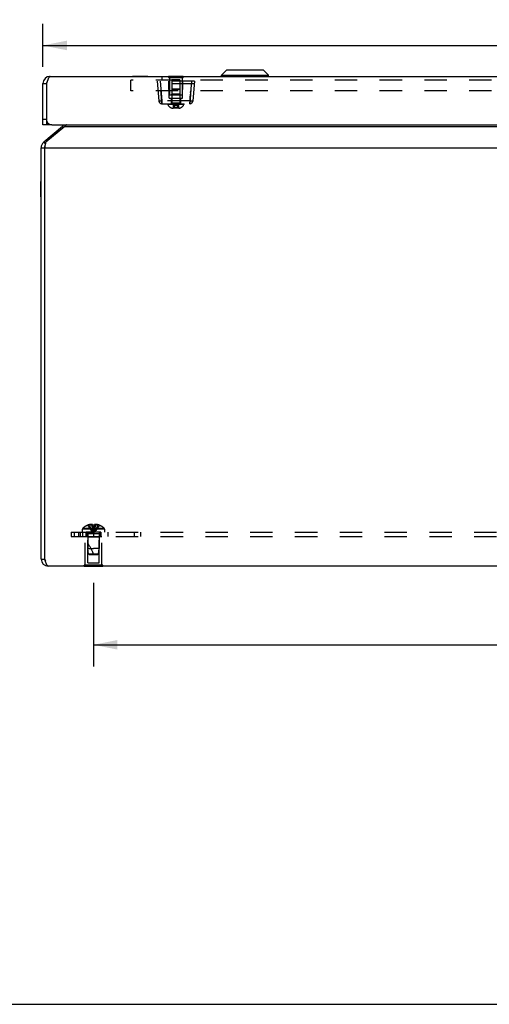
# Model space of a CAD drawing. Header units: inches. Extents: x 0 to 68, y 0 to 44.
# Tile 1 of 9: x 14.7 to 22.6, y 0 to 16.5. Entities that reach past the tile are written whole.
import ezdxf

# ---------------------------------------------------------------- set-up
doc = ezdxf.new("R2010")
doc.units = ezdxf.units.IN
doc.header["$LTSCALE"] = 3.74
doc.header["$MEASUREMENT"] = 0
doc.linetypes.add('HIDDEN', pattern=[0.2, 0.1, -0.1])
doc.layers.get('0').update_dxf_attribs({"linetype": 'CONTINUOUS'})
for name, color, linetype in [('02___PRT_ALL_AXES', 7, 'CONTINUOUS'), ('06___PRT_ALL_SURFS', 7, 'CONTINUOUS'), ('DEFAULT_2', 8, 'HIDDEN'), ('DIMENSIONS', 7, 'CONTINUOUS')]:
    doc.layers.add(name, color=color, linetype=linetype)
doc.styles.get("Standard").update_dxf_attribs({"font": 'arial.ttf'})
doc.dimstyles.new('DIMSTYLE_1', dxfattribs={"dimtxt": 0.3, "dimasz": 0.4, "dimexe": 0.09, "dimexo": 0.07, "dimgap": 0.0375, "dimtad": 0, "dimtih": 1, "dimtoh": 1, "dimzin": 4, "dimdsep": 46, "dimtxsty": 'Standard', "dimblk": '_FILLED', "dimblk1": '_FILLED', "dimblk2": '_FILLED', "dimcen": 0.09, "dimazin": 1, "dimtfac": 1, "dimtofl": 0, "dimtmove": 0, "dimatfit": 3, "dimldrblk": '_FILLED', "dimfxl": 0, "dimtolj": 1, "dimtzin": 4, "dimarcsym": 0})

# ---------------------------------------------------------------- blocks, each defined once
blk = doc.blocks.new('_FILLED')
at = {"color": 0, "linetype": 'ByBlock'}
blk.add_solid([(0, 0), (-1, 0.2), (-1, -0.2)], dxfattribs=at)
blk = doc.blocks.new('*D10')
at = {"layer": 'DIMENSIONS', "color": 2, "linetype": 'Continuous'}
for p, q in [((15.963, 7.041), (15.963, 5.648)), ((32.213, 7.041), (32.213, 5.648)), ((15.963, 6.008), (23.414, 6.008)), ((32.213, 6.008), (24.763, 6.008))]:
    blk.add_line(p, q, dxfattribs=at)
at = {"layer": 'DIMENSIONS', "color": 2, "linetype": 'Continuous', "xscale": 0.4, "yscale": 0.4, "zscale": 0.4, "rotation": 180}
blk.add_blockref('_FILLED', (15.963, 6.008), dxfattribs=at)
at = {"layer": 'DIMENSIONS', "color": 2, "linetype": 'Continuous', "xscale": 0.4, "yscale": 0.4, "zscale": 0.4}
blk.add_blockref('_FILLED', (32.213, 6.008), dxfattribs=at)
at = {"layer": 'DIMENSIONS', "color": 2, "linetype": 'Continuous', "insert": (24.088, 6.158), "char_height": 0.3, "width": 1.04833, "attachment_point": 2, "line_spacing_factor": 0.9}
blk.add_mtext('16.25', dxfattribs=at)
blk = doc.blocks.new('*D18')
at = {"layer": 'DIMENSIONS', "color": 2, "linetype": 'Continuous'}
for p, q in [((15.118, 15.667), (15.118, 16.384)), ((33.058, 15.667), (33.058, 16.384)), ((15.118, 16.024), (22.728, 16.024)), ((33.058, 16.024), (25.448, 16.024))]:
    blk.add_line(p, q, dxfattribs=at)
at = {"layer": 'DIMENSIONS', "color": 2, "linetype": 'Continuous', "xscale": 0.4, "yscale": 0.4, "zscale": 0.4, "rotation": 180}
blk.add_blockref('_FILLED', (15.118, 16.024), dxfattribs=at)
at = {"layer": 'DIMENSIONS', "color": 2, "linetype": 'Continuous', "xscale": 0.4, "yscale": 0.4, "zscale": 0.4}
blk.add_blockref('_FILLED', (33.058, 16.024), dxfattribs=at)
at = {"layer": 'DIMENSIONS', "color": 2, "linetype": 'Continuous', "insert": (24.088, 16.174), "char_height": 0.3, "width": 2.42007, "attachment_point": 2, "line_spacing_factor": 0.9}
blk.add_mtext('17.94 DOOR', dxfattribs=at)

msp = doc.modelspace()

# ---------------------------------------------------------------- linework, layer by layer
at = {"color": 3, "linetype": 'Continuous'}
for p, q in [((15.2384, 15.5065), (32.9384, 15.5065)), ((15.1184, 14.6965), (15.1184, 15.3865)), ((15.1834, 14.7569), (15.1834, 15.4022)), ((15.4446, 14.6694), (15.1313, 14.4064)), ((15.4832, 14.6694), (15.1698, 14.4064)), ((15.2684, 14.6965), (32.9084, 14.6965)), ((15.4832, 14.6694), (32.6936, 14.6694)), ((15.0884, 7.4415), (15.0884, 14.3145)), ((15.1484, 7.4415), (15.1484, 14.3145)), ((15.1484, 14.3145), (33.0284, 14.3145)), ((32.9684, 7.3215), (15.2084, 7.3215))]:
    msp.add_line(p, q, dxfattribs=at)
at = {"color": 7, "linetype": 'Continuous'}
for p, q in [((16.6134, 15.5105), (16.6134, 15.5065)), ((16.6134, 15.5105), (16.8694, 15.5105)), ((16.8694, 15.5105), (16.8694, 15.5065)), ((18.0993, 15.5283), (18.1825, 15.6114)), ((18.0993, 15.5096), (18.0993, 15.5283)), ((18.0993, 15.5283), (18.8874, 15.5283)), ((18.8874, 15.5096), (18.0993, 15.5096)), ((18.8043, 15.6114), (18.1825, 15.6114)), ((18.7993, 15.6135), (18.1875, 15.6135)), ((18.8874, 15.5283), (18.8043, 15.6114)), ((18.8874, 15.5096), (18.8874, 15.5283)), ((15.1184, 15.3865), (15.1784, 15.3865)), ((15.1784, 15.3865), (15.1784, 14.6965)), ((15.1784, 14.7865), (15.1184, 14.7865)), ((15.1784, 14.6965), (15.1184, 14.6965)), ((15.1834, 14.6965), (15.1834, 14.7569)), ((15.2684, 14.6965), (15.1834, 14.6965)), ((15.4446, 14.6694), (15.4605, 14.6504)), ((15.1313, 14.4064), (15.1605, 14.3715)), ((15.0884, 14.3145), (15.1484, 14.3145)), ((15.0844, 13.4925), (15.0844, 13.7485)), ((15.0844, 13.7485), (15.0884, 13.7485)), ((15.0844, 13.4925), (15.0884, 13.4925)), ((15.0884, 7.4415), (15.1484, 7.4415)), ((0, 0), (68, 0))]:
    msp.add_line(p, q, dxfattribs=at)
at = {"color": 3, "linetype": 'Continuous'}
for points in [[(15.2384, 15.5065), (15.2363, 15.5063), (15.2342, 15.5058), (15.232, 15.5049), (15.2299, 15.5036), (15.2278, 15.5019), (15.2257, 15.4999), (15.2236, 15.4976), (15.2215, 15.4949), (15.2193, 15.4919), (15.2172, 15.4886), (15.2151, 15.4849), (15.213, 15.481), (15.2109, 15.4767), (15.2088, 15.4722), (15.2067, 15.4674), (15.2045, 15.4624), (15.2024, 15.4571), (15.2003, 15.4517), (15.1982, 15.446), (15.1961, 15.4401), (15.194, 15.4341), (15.1918, 15.4279), (15.1897, 15.4216)], [(15.1897, 15.4216), (15.1876, 15.4152), (15.1855, 15.4087), (15.1834, 15.4022)], [(15.5104, 14.6965), (15.5089, 14.6948), (15.5046, 14.69), (15.5003, 14.6853), (15.496, 14.6809), (15.4918, 14.6768), (15.4875, 14.6729), (15.4832, 14.6694)], [(15.1484, 14.3145), (15.1514, 14.3294), (15.153, 14.3368), (15.1545, 14.3441), (15.156, 14.3513), (15.1576, 14.3583), (15.1591, 14.3652), (15.1606, 14.3719), (15.1622, 14.3783), (15.1637, 14.3845), (15.1652, 14.3905), (15.1668, 14.3961), (15.1683, 14.4014), (15.1698, 14.4064)], [(15.2084, 7.3215), (15.2059, 7.3217), (15.2034, 7.3225), (15.2009, 7.3238), (15.1984, 7.3255), (15.1959, 7.3278), (15.1934, 7.3306), (15.1909, 7.3339), (15.1884, 7.3375), (15.1859, 7.3417), (15.1834, 7.3462), (15.1809, 7.3512), (15.1784, 7.3566), (15.1759, 7.3624), (15.1734, 7.3684), (15.1709, 7.3748), (15.1684, 7.3815), (15.1659, 7.3883), (15.1634, 7.3955), (15.1609, 7.4028), (15.1584, 7.4104), (15.1559, 7.4181), (15.1534, 7.4259), (15.1509, 7.4337), (15.1484, 7.4415)]]:
    msp.add_lwpolyline(points, dxfattribs=at)
for centre, radius, start, end in [((15.2384, 15.3865), 0.12, 90, 180), ((15.2684, 14.7865), 0.09, 199.18814, 270), ((15.406, 14.7153), 0.06, 310, 341.70745), ((15.2084, 14.3145), 0.12, 130, 180), ((15.2084, 7.4415), 0.12, 180, 270)]:
    msp.add_arc(centre, radius, start, end, dxfattribs=at)
at = {"color": 7, "linetype": 'Continuous'}
for centre, radius, start, end in [((18.1024, 15.5096), 0.00305, 180, 270.00002), ((18.1875, 15.6064), 0.0071, 89.99998, 134.99999), ((18.7993, 15.6064), 0.0071, 45.00001, 90.00002), ((18.8844, 15.5096), 0.00305, 269.99998, 360), ((15.2384, 15.3865), 0.06, 144.22665, 180), ((15.2084, 14.3145), 0.06, 156.8969, 180), ((15.2084, 7.4415), 0.06, 180, 215.80143)]:
    msp.add_arc(centre, radius, start, end, dxfattribs=at)
at = {"layer": '02___PRT_ALL_AXES', "color": 8, "linetype": 'HIDDEN'}
for p, q in [((17.2324, 15.4895), (17.2324, 15.198)), ((17.4444, 15.4895), (17.4444, 15.198)), ((17.2324, 15.198), (17.4444, 15.198)), ((15.8234, 7.3385), (15.8234, 7.8175)), ((15.8234, 7.8175), (16.1034, 7.8175)), ((15.8384, 7.8175), (15.8384, 7.8925)), ((16.0884, 7.8925), (15.8384, 7.8925)), ((15.8544, 7.8175), (15.8544, 7.8925)), ((15.9634, 7.8925), (15.9634, 7.8175)), ((16.0724, 7.8175), (16.0724, 7.8925)), ((16.0884, 7.8175), (16.0884, 7.8925)), ((16.1034, 7.3385), (16.1034, 7.8175))]:
    msp.add_line(p, q, dxfattribs=at)
at = {"layer": '06___PRT_ALL_SURFS', "color": 7, "linetype": 'Continuous'}
for p, q in [((17.2134, 15.5105), (17.2134, 15.5065)), ((17.2134, 15.5105), (17.4634, 15.5105)), ((17.3384, 15.5105), (17.3384, 15.5065)), ((17.4634, 15.5105), (17.4634, 15.5065)), ((15.8074, 7.3175), (15.8074, 7.3215)), ((16.1194, 7.3175), (15.8074, 7.3175)), ((15.9634, 7.3175), (15.9634, 7.3215)), ((16.1194, 7.3175), (16.1194, 7.3215))]:
    msp.add_line(p, q, dxfattribs=at)
at = {"layer": '06___PRT_ALL_SURFS', "color": 8, "linetype": 'HIDDEN'}
for p, q in [((17.2134, 15.5065), (17.2134, 15.4895)), ((17.2134, 15.4895), (17.4634, 15.4895)), ((17.3384, 15.5065), (17.3384, 15.4895)), ((17.4634, 15.5065), (17.4634, 15.4895)), ((15.8074, 7.3215), (15.8074, 7.3385)), ((16.1194, 7.3385), (15.8074, 7.3385)), ((15.9634, 7.3215), (15.9634, 7.3385)), ((16.1194, 7.3215), (16.1194, 7.3385))]:
    msp.add_line(p, q, dxfattribs=at)
at = {"layer": 'DEFAULT_2', "color": 8, "linetype": 'HIDDEN'}
for p, q in [((17.104, 15.5015), (17.104, 15.4465)), ((31.0728, 15.5015), (17.104, 15.5015)), ((16.5884, 15.2655), (16.5884, 15.4465)), ((31.5884, 15.4465), (16.5884, 15.4465)), ((17.0259, 15.4255), (17.0547, 15.0962)), ((17.6509, 15.4255), (17.0259, 15.4255)), ((17.6472, 15.3835), (17.0296, 15.3835)), ((17.0757, 15.4255), (17.1045, 15.0962)), ((17.2259, 15.1445), (17.2234, 15.4255)), ((17.2694, 15.448), (17.2694, 15.0605)), ((17.4074, 15.448), (17.2694, 15.448)), ((17.4074, 15.448), (17.4074, 15.0605)), ((17.4509, 15.1445), (17.4533, 15.4255)), ((17.6011, 15.4255), (17.5723, 15.0962)), ((17.6509, 15.4255), (17.6221, 15.0962)), ((31.5884, 15.2655), (16.5884, 15.2655)), ((17.0977, 15.1547), (17.0941, 15.2092)), ((17.2259, 15.1445), (17.4509, 15.1445)), ((17.2694, 15.208), (17.2594, 15.198)), ((17.4174, 15.198), (17.2594, 15.198)), ((17.2604, 15.1445), (17.2604, 15.0505)), ((17.2832, 15.3005), (17.2694, 15.2867)), ((17.4074, 15.2867), (17.2694, 15.2867)), ((17.4074, 15.208), (17.2694, 15.208)), ((17.2832, 15.3005), (17.3936, 15.3005)), ((17.3936, 15.3005), (17.4074, 15.2867)), ((17.4074, 15.208), (17.4174, 15.198)), ((17.4164, 15.1445), (17.4164, 15.0505)), ((17.5845, 15.2374), (17.5864, 15.2655)), ((17.5864, 15.2655), (17.5846, 15.2383)), ((17.0547, 15.0962), (17.0552, 15.0956)), ((17.1006, 15.1091), (17.1045, 15.0505)), ((17.1045, 15.0505), (17.1027, 15.0774)), ((17.1045, 15.0962), (17.1045, 15.0505)), ((17.5723, 15.0962), (17.1045, 15.0962)), ((17.1045, 15.0505), (17.5723, 15.0505)), ((17.2074, 15.0505), (17.2074, 15.0355)), ((17.4694, 15.0355), (17.2074, 15.0355)), ((17.4074, 15.0605), (17.2694, 15.0605)), ((17.3898, 14.9775), (17.287, 14.9775)), ((17.2927, 15.0215), (17.2927, 14.9799)), ((17.3841, 15.0215), (17.2927, 15.0215)), ((17.3841, 14.9799), (17.2927, 14.9799)), ((17.3142, 14.9775), (17.3143, 14.9775)), ((17.3149, 14.9778), (17.315, 14.9779)), ((17.315, 14.9779), (17.315, 14.978)), ((17.3152, 14.9784), (17.3153, 14.9785)), ((17.3153, 14.9786), (17.3154, 14.9787)), ((17.3154, 14.9787), (17.3154, 14.9788)), ((17.3155, 14.9798), (17.3156, 14.9799)), ((17.3155, 14.9794), (17.3155, 14.9795)), ((17.3155, 14.9793), (17.3155, 14.9794)), ((17.3156, 15.0215), (17.3156, 14.9799)), ((17.3612, 15.0215), (17.3612, 14.9799)), ((17.3841, 15.0215), (17.3841, 14.9799)), ((17.4694, 15.0505), (17.4694, 15.0355)), ((17.5761, 15.1091), (17.5723, 15.0505)), ((17.5723, 15.0962), (17.5723, 15.0505)), ((17.5723, 15.0505), (17.5733, 15.0658)), ((17.5733, 15.0658), (17.575, 15.0919)), ((17.575, 15.0919), (17.5761, 15.1091)), ((15.7769, 7.8925), (15.7769, 7.939)), ((16.1499, 7.939), (15.7769, 7.939)), ((16.1437, 7.9535), (15.7831, 7.9535)), ((15.8639, 8.0058), (15.8641, 8.0054)), ((15.8651, 8.0058), (15.8641, 8.0054)), ((15.9479, 8.0058), (15.8651, 8.0058)), ((15.8949, 8.0058), (15.8949, 8.0159)), ((15.9285, 8.0058), (15.9285, 8.0208)), ((15.9479, 8.0058), (15.9479, 8.0159)), ((15.9479, 8.0058), (15.9501, 7.9833)), ((15.9479, 8.0058), (15.9479, 8.0054)), ((15.9479, 8.0054), (15.9505, 8.0055)), ((15.95, 7.9837), (15.9524, 7.9619)), ((15.9523, 7.9621), (15.9549, 7.941)), ((15.9548, 7.9411), (15.9575, 7.9207)), ((15.9608, 8.0058), (15.9634, 8.0058)), ((15.9634, 8.0058), (15.966, 8.0058)), ((15.9763, 8.0055), (15.9788, 8.0054)), ((15.9789, 8.0058), (15.9767, 7.9833)), ((15.9789, 8.0058), (15.9788, 8.0054)), ((15.9789, 8.0159), (15.9789, 8.0058)), ((16.0617, 8.0058), (15.9789, 8.0058)), ((15.9983, 8.0058), (15.9983, 8.0208)), ((16.0319, 8.0058), (16.0319, 8.0159)), ((16.0627, 8.0054), (16.0617, 8.0058)), ((16.0629, 8.0058), (16.0627, 8.0054)), ((16.1499, 7.8925), (16.1499, 7.939)), ((15.5884, 7.8925), (15.5884, 7.8175)), ((15.5884, 7.8925), (32.5884, 7.8925)), ((15.5884, 7.8175), (32.5884, 7.8175)), ((15.6401, 7.8925), (15.6401, 7.8175)), ((15.7134, 7.8925), (15.7134, 7.8175)), ((15.7424, 7.8925), (15.7424, 7.8175)), ((15.7824, 7.8175), (15.7824, 7.8925)), ((15.8684, 7.8075), (15.8584, 7.8175)), ((15.8684, 7.38), (15.8684, 7.8075)), ((16.0584, 7.8075), (15.8684, 7.8075)), ((15.8694, 7.8643), (15.8694, 7.6175)), ((16.0574, 7.8643), (15.8694, 7.8643)), ((15.9634, 7.8925), (15.9634, 7.8175)), ((16.0574, 7.8643), (16.0574, 7.6175)), ((16.0584, 7.8075), (16.0684, 7.8175)), ((16.0584, 7.38), (16.0584, 7.8075)), ((16.0884, 7.8925), (16.0884, 7.8175)), ((16.2053, 7.8925), (16.2053, 7.8175)), ((16.6449, 7.8925), (16.6449, 7.8175)), ((16.7462, 7.8925), (16.7462, 7.8175)), ((15.8784, 7.5274), (15.8694, 7.6175)), ((15.8694, 7.6175), (15.9634, 7.6175)), ((16.0574, 7.6175), (15.9634, 7.6175)), ((16.0484, 7.5274), (16.0574, 7.6175)), ((15.8894, 7.5175), (15.8784, 7.5274)), ((15.8784, 7.5274), (16.0484, 7.5274)), ((15.8894, 7.5175), (16.0374, 7.5175)), ((16.0374, 7.5175), (16.0484, 7.5274)), ((15.8684, 7.38), (16.0584, 7.38))]:
    msp.add_line(p, q, dxfattribs=at)
for points in [[(17.0904, 15.2655), (17.0922, 15.2383), (17.094, 15.2106)], [(17.0976, 15.156), (17.0923, 15.2374), (17.0904, 15.2655)], [(17.0976, 15.156), (17.0992, 15.1313), (17.1006, 15.1091)], [(17.1007, 15.1091), (17.0992, 15.1306), (17.0977, 15.1547)], [(17.5846, 15.2383), (17.581, 15.1828), (17.5792, 15.156), (17.5776, 15.1313), (17.5761, 15.1091)], [(17.5761, 15.1091), (17.5775, 15.1306), (17.5791, 15.1547), (17.5827, 15.2092)], [(17.0694, 15.0944), (17.0651, 15.0944), (17.0615, 15.0946), (17.0586, 15.0948), (17.0565, 15.0952), (17.0552, 15.0956)], [(17.1045, 15.0962), (17.098, 15.0956), (17.0917, 15.0952), (17.0855, 15.0948), (17.0797, 15.0946), (17.0743, 15.0944), (17.0694, 15.0944)], [(17.071, 15.064), (17.0758, 15.0603), (17.0888, 15.0538), (17.1025, 15.0513), (17.1045, 15.0513)], [(17.1027, 15.0774), (17.1018, 15.0919), (17.1007, 15.1091)], [(17.29, 14.9775), (17.2901, 14.9775), (17.2903, 14.9775), (17.2905, 14.9776), (17.2906, 14.9776), (17.2908, 14.9776), (17.2909, 14.9777), (17.2911, 14.9777), (17.2912, 14.9778), (17.2914, 14.9778), (17.2915, 14.9779), (17.2916, 14.978), (17.2918, 14.9781), (17.2919, 14.9782), (17.292, 14.9783), (17.2921, 14.9784), (17.2922, 14.9785), (17.2923, 14.9786), (17.2923, 14.9787), (17.2924, 14.9788), (17.2925, 14.9789), (17.2925, 14.979), (17.2926, 14.9792), (17.2926, 14.9793), (17.2927, 14.9794), (17.2927, 14.9795), (17.2927, 14.9796), (17.2927, 14.9798), (17.2927, 14.9799)], [(17.2927, 15.0215), (17.2953, 15.0225), (17.2978, 15.0234), (17.3003, 15.0242), (17.3029, 15.025), (17.3054, 15.0257), (17.3079, 15.0264), (17.3105, 15.027), (17.313, 15.0276), (17.3156, 15.0281), (17.3181, 15.0286), (17.3206, 15.029), (17.3232, 15.0293), (17.3257, 15.0296), (17.3282, 15.0299), (17.3308, 15.0301), (17.3333, 15.0302), (17.3358, 15.0303), (17.3384, 15.0303)], [(17.3142, 14.9775), (17.3143, 14.9775), (17.3143, 14.9775), (17.3144, 14.9776), (17.3145, 14.9776), (17.3146, 14.9776), (17.3147, 14.9777), (17.3147, 14.9777), (17.3148, 14.9778), (17.3149, 14.9778)], [(17.3143, 14.9775), (17.3144, 14.9776), (17.3145, 14.9776), (17.3146, 14.9776), (17.3147, 14.9777), (17.3147, 14.9777), (17.3148, 14.9778)], [(17.315, 14.978), (17.3151, 14.9781), (17.3151, 14.9782)], [(17.3151, 14.9782), (17.3152, 14.9783), (17.3152, 14.9784), (17.3153, 14.9785), (17.3153, 14.9786)], [(17.3154, 14.9789), (17.3155, 14.979), (17.3155, 14.9792), (17.3155, 14.9793)], [(17.3154, 14.9788), (17.3154, 14.9789), (17.3155, 14.979)], [(17.3155, 14.9795), (17.3155, 14.9796), (17.3155, 14.9798)], [(17.3156, 15.0215), (17.3168, 15.0225), (17.3181, 15.0234), (17.3194, 15.0242), (17.3206, 15.025), (17.3219, 15.0257), (17.3232, 15.0264), (17.3244, 15.027), (17.3257, 15.0276), (17.327, 15.0281), (17.3282, 15.0286), (17.3295, 15.029), (17.3308, 15.0293), (17.332, 15.0296), (17.3333, 15.0299), (17.3346, 15.0301), (17.3358, 15.0302), (17.3371, 15.0303), (17.3384, 15.0303)], [(17.3612, 15.0215), (17.36, 15.0225), (17.3587, 15.0234), (17.3574, 15.0242), (17.3561, 15.025), (17.3549, 15.0257), (17.3536, 15.0264), (17.3523, 15.027), (17.3511, 15.0276), (17.3498, 15.0281), (17.3485, 15.0286), (17.3473, 15.029), (17.346, 15.0293), (17.3447, 15.0296), (17.3435, 15.0299), (17.3422, 15.0301), (17.3409, 15.0302), (17.3397, 15.0303), (17.3384, 15.0303)], [(17.3841, 15.0215), (17.3815, 15.0225), (17.379, 15.0234), (17.3764, 15.0242), (17.3739, 15.025), (17.3714, 15.0257), (17.3688, 15.0264), (17.3663, 15.027), (17.3638, 15.0276), (17.3612, 15.0281), (17.3587, 15.0286), (17.3561, 15.029), (17.3536, 15.0293), (17.3511, 15.0296), (17.3485, 15.0299), (17.346, 15.0301), (17.3435, 15.0302), (17.3409, 15.0303), (17.3384, 15.0303)], [(17.3626, 14.9775), (17.3625, 14.9775), (17.3624, 14.9775), (17.3623, 14.9776), (17.3623, 14.9776), (17.3622, 14.9776), (17.3621, 14.9777), (17.362, 14.9777), (17.362, 14.9778), (17.3619, 14.9778), (17.3618, 14.9779), (17.3618, 14.978), (17.3617, 14.9781), (17.3616, 14.9782), (17.3616, 14.9783), (17.3615, 14.9784), (17.3615, 14.9785), (17.3614, 14.9786), (17.3614, 14.9787), (17.3614, 14.9788), (17.3613, 14.9789), (17.3613, 14.979), (17.3613, 14.9792), (17.3613, 14.9793), (17.3612, 14.9794), (17.3612, 14.9795), (17.3612, 14.9796), (17.3612, 14.9798), (17.3612, 14.9799)], [(17.3868, 14.9775), (17.3866, 14.9775), (17.3865, 14.9775), (17.3863, 14.9776), (17.3861, 14.9776), (17.386, 14.9776), (17.3858, 14.9777), (17.3857, 14.9777), (17.3855, 14.9778), (17.3854, 14.9778), (17.3853, 14.9779), (17.3851, 14.978), (17.385, 14.9781), (17.3849, 14.9782), (17.3848, 14.9783), (17.3847, 14.9784), (17.3846, 14.9785), (17.3845, 14.9786), (17.3844, 14.9787), (17.3844, 14.9788), (17.3843, 14.9789), (17.3842, 14.979), (17.3842, 14.9792), (17.3841, 14.9793), (17.3841, 14.9794), (17.3841, 14.9795), (17.3841, 14.9796), (17.3841, 14.9798), (17.3841, 14.9799)], [(17.6073, 15.0944), (17.6025, 15.0944), (17.5971, 15.0946), (17.5912, 15.0948), (17.5851, 15.0952), (17.5787, 15.0956), (17.5723, 15.0962)], [(17.5723, 15.0513), (17.5742, 15.0513), (17.588, 15.0538), (17.601, 15.0603), (17.6057, 15.064)], [(17.6221, 15.0962), (17.6216, 15.0956), (17.6203, 15.0952), (17.6182, 15.0948), (17.6153, 15.0946), (17.6116, 15.0944), (17.6073, 15.0944)], [(15.8641, 8.0054), (15.8778, 7.9833), (15.8927, 7.9619), (15.9086, 7.941), (15.9257, 7.9207), (15.944, 7.9009), (15.9634, 7.8818)], [(15.9285, 8.0208), (15.9243, 8.0205), (15.9201, 8.0201), (15.9159, 8.0196), (15.9117, 8.0191), (15.9075, 8.0184), (15.9033, 8.0176), (15.8991, 8.0168), (15.8949, 8.0159)], [(15.8949, 8.0058), (15.9043, 7.9837), (15.9146, 7.9621), (15.9256, 7.9411), (15.9374, 7.9208), (15.95, 7.901), (15.9634, 7.8818)], [(15.9479, 8.0159), (15.9453, 8.0169), (15.9428, 8.0177), (15.9403, 8.0185), (15.9379, 8.0191), (15.9355, 8.0197), (15.9331, 8.0201), (15.9308, 8.0205), (15.9285, 8.0208)], [(15.9285, 8.0058), (15.9333, 7.9837), (15.9385, 7.9621), (15.9441, 7.9411), (15.9501, 7.9208), (15.9566, 7.901), (15.9634, 7.8818)], [(15.9634, 8.0058), (15.9608, 8.0058), (15.9582, 8.0058), (15.9556, 8.0057), (15.9531, 8.0056), (15.9505, 8.0055), (15.9479, 8.0054)], [(15.953, 8.0056), (15.9556, 8.0057), (15.9582, 8.0058)], [(15.9575, 7.9208), (15.9604, 7.901), (15.9634, 7.8818)], [(15.9575, 7.9207), (15.9604, 7.9009), (15.9634, 7.8818)], [(15.9983, 8.0058), (15.9935, 7.9837), (15.9883, 7.9621), (15.9826, 7.9411), (15.9766, 7.9208), (15.9702, 7.901), (15.9634, 7.8818)], [(16.0319, 8.0058), (16.0224, 7.9837), (16.0122, 7.9621), (16.0012, 7.9411), (15.9894, 7.9208), (15.9768, 7.901), (15.9634, 7.8818)], [(15.9788, 8.0054), (15.9763, 8.0055), (15.9737, 8.0056), (15.9711, 8.0057), (15.9686, 8.0058), (15.966, 8.0058), (15.9634, 8.0058)], [(16.0627, 8.0054), (16.049, 7.9833), (16.0341, 7.9619), (16.0181, 7.941), (16.001, 7.9207), (15.9828, 7.9009), (15.9634, 7.8818)], [(15.9767, 7.9837), (15.9744, 7.9619), (15.9719, 7.941), (15.9692, 7.9207), (15.9664, 7.9009), (15.9634, 7.8818)], [(15.9744, 7.9621), (15.9719, 7.9411), (15.9693, 7.9208), (15.9664, 7.901), (15.9634, 7.8818)], [(15.9686, 8.0058), (15.9711, 8.0057), (15.9737, 8.0056)], [(15.9983, 8.0208), (15.996, 8.0205), (15.9936, 8.0201), (15.9913, 8.0197), (15.9889, 8.0191), (15.9865, 8.0185), (15.984, 8.0177), (15.9815, 8.0169), (15.9789, 8.0159)], [(16.0319, 8.0159), (16.0277, 8.0168), (16.0235, 8.0176), (16.0193, 8.0184), (16.0151, 8.0191), (16.0109, 8.0196), (16.0067, 8.0201), (16.0025, 8.0205), (15.9983, 8.0208)]]:
    msp.add_lwpolyline(points, dxfattribs=at)
for centre, radius, start, end in [((17.1045, 15.1005), 0.05, 185, 270), ((17.287, 15.0611), 0.0836, 197.83232, 270), ((17.2594, 15.0605), 0.01, 270, 360), ((17.3898, 15.0611), 0.0836, 270, 342.16768), ((17.4174, 15.0605), 0.01, 180, 270), ((17.5723, 15.1005), 0.05, 270, 355), ((15.7969, 7.939), 0.02, 133.5138, 180), ((15.9634, 7.7636), 0.2618, 112.36129, 133.5138), ((15.9634, 7.7636), 0.2614, 105.19411, 112.08938), ((15.9634, 7.7636), 0.2614, 67.91062, 74.80589), ((15.9634, 7.7636), 0.2618, 46.4862, 67.63871), ((16.1299, 7.939), 0.02, 0, 46.4862), ((15.8412, 7.8643), 0.0282, 0, 90), ((16.0856, 7.8643), 0.0282, 90, 180), ((15.4181, 7.3473), 0.5712, 17.33536, 37.81376)]:
    msp.add_arc(centre, radius, start, end, dxfattribs=at)

# ---------------------------------------------------------------- dimensions: what is measured, and where the dimension line sits
at = {"layer": 'DIMENSIONS', "color": 2, "linetype": 'Continuous'}
dim = msp.add_linear_dim(base=(33.0584, 16.0244), p1=(15.1184, 16.4544), p2=(33.0584, 16.4544), text='<> DOOR', dimstyle='DIMSTYLE_1', dxfattribs=at)
dim.commit()
dim.dimension.update_dxf_attribs({"geometry": '*D18', "text_midpoint": (24.0884, 16.0244), "dimtype": 160})
dim = msp.add_linear_dim(base=(15.9634, 6.0085), p1=(32.2134, 7.1115), p2=(15.9634, 7.1115), angle=180, dimstyle='DIMSTYLE_1', dxfattribs=at)
dim.commit()
dim.dimension.update_dxf_attribs({"geometry": '*D10', "text_midpoint": (24.1022, 6.0068), "dimtype": 160})

doc.saveas('drawing.dxf')
